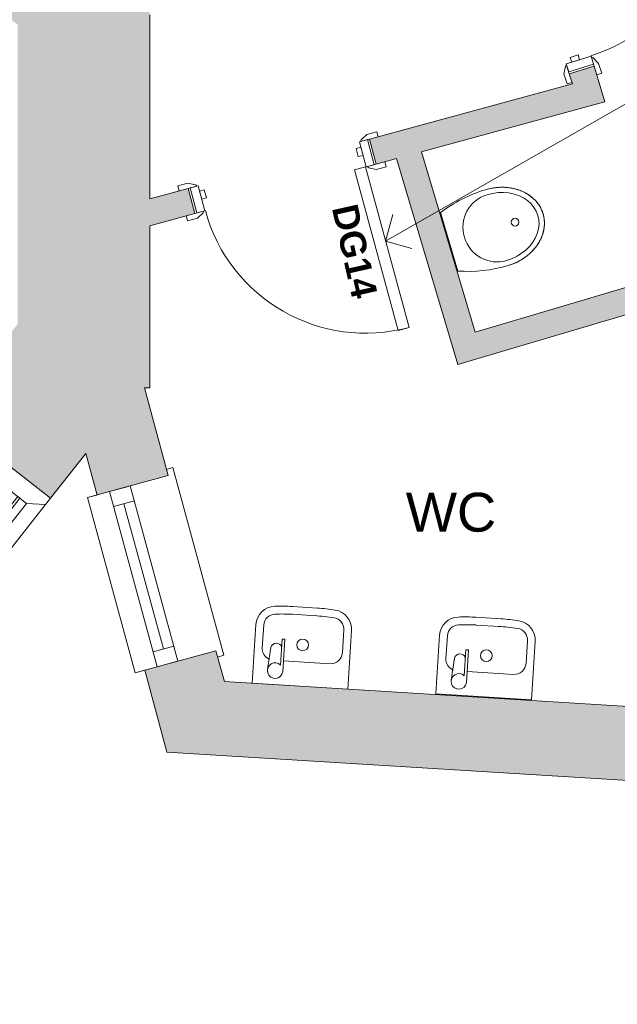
# Model space of a CAD drawing. Header units: millimetres. Extents: x -14859 to 92024, y -10653 to 24175.
# Tile 5 of 30: x -1367 to 939, y -4905 to -1108. Entities that reach past the tile are written whole.
import ezdxf

# ---------------------------------------------------------------- set-up
doc = ezdxf.new("R2010")
doc.units = ezdxf.units.MM
for name, color, linetype, lineweight in [('A-AREA-IDEN', 2, 'Continuous', 9), ('A-DOOR', 31, 'Continuous', 9), ('A-DOOR-FRAM', 31, 'Continuous', 18), ('A-DOOR-IDEN', 31, 'Continuous', 9), ('A-GLAZ', 151, 'Continuous', 9), ('A-GLAZ-SILL', 1, 'Continuous', 9), ('A-WALL', 113, 'Continuous', 9), ('A-WALL-PATT', 111, 'Continuous', 18), ('G-ANNO-TEXT', 231, 'Continuous', 9), ('P-SANR-FIXT', 6, 'Continuous', 9)]:
    doc.layers.add(name, color=color, linetype=linetype, lineweight=lineweight)
doc.styles.add('Arial_1', font='arial.ttf', dxfattribs={"height": 150})
doc.styles.add('Arial_B', font='arialbd.ttf', dxfattribs={"height": 100})

# ---------------------------------------------------------------- blocks, each defined once
blk = doc.blocks.new('DKA_Door_Int_Sgl_RS_6VP_1 - 725 x 2110mm sgl Swing-1873584-00_ Ground Intermediate Door Options')
at = {"layer": 'A-DOOR'}
for p, q in [((-397.5, 70), (-357.5, 70)), ((-397.5, 50), (-397.5, 70)), ((-327.5, 50), (-362.5, 50)), ((-357.5, 70), (-331.5, 56)), ((362.5, 50), (327.5, 50)), ((331.5, 56), (357.5, 70)), ((357.5, 70), (397.5, 70)), ((397.5, 70), (397.5, 50)), ((-397.5, -70), (-397.5, -50)), ((-357.5, -70), (-397.5, -70)), ((-362.5, -50), (-327.5, -50)), ((-331.5, -56), (-357.5, -70)), ((327.5, -50), (362.5, -50)), ((357.5, -70), (331.5, -56)), ((397.5, -70), (357.5, -70)), ((397.5, -50), (397.5, -70))]:
    blk.add_line(p, q, dxfattribs=at)
at = {"layer": 'A-DOOR', "lineweight": 18}
for p, q in [((276.5, -50), (320.5, -50)), ((276.5, -691), (276.5, -50)), ((320.5, -50), (320.5, -691)), ((320.5, -691), (276.5, -691))]:
    blk.add_line(p, q, dxfattribs=at)
at = {"layer": 'A-DOOR'}
for centre, radius, start, end in [((-335.5, 49), 8.06, 7.125, 60.2551), ((335.5, 49), 8.06, 119.7449, 172.875), ((-335.5, -49), 8.06, 299.7449, 352.875), ((-335.5, -49), 8.06, 299.7449, 352.875), ((320.5, -50), 641, 180, 270), ((335.5, -49), 8.06, 187.125, 240.2551), ((335.5, -49), 8.06, 187.125, 240.2551)]:
    blk.add_arc(centre, radius, start, end, dxfattribs=at)
at = {"layer": 'A-DOOR-FRAM'}
for p, q in [((-354.5, 50), (-322.5, 50)), ((-354.5, -50), (-354.5, 50)), ((-322.5, 50), (-322.5, -50)), ((322.5, 50), (354.5, 50)), ((322.5, -50), (322.5, 50)), ((354.5, 50), (354.5, -50)), ((-322.5, 28), (-303.5, 28)), ((-322.5, -4), (-322.5, 28)), ((-303.5, 28), (-303.5, -4)), ((303.5, 28), (322.5, 28)), ((303.5, -4), (303.5, 28)), ((322.5, 28), (322.5, -4)), ((-303.5, -4), (-322.5, -4)), ((322.5, -4), (303.5, -4)), ((-322.5, -50), (-354.5, -50)), ((354.5, -50), (322.5, -50))]:
    blk.add_line(p, q, dxfattribs=at)
blk = doc.blocks.new('Basin - DKA - Hand Rinse - Basin - DKA - Hand Rinse-2173566-00_ Ground Intermediate Door Options')
at = {"layer": 'P-SANR-FIXT'}
for p, q in [((-184.8, 0), (184.8, 0)), ((-184.8, -226.4), (-184.8, 0)), ((184.8, 0), (184.8, -226.4)), ((70.1, -50.8), (70.1, -176.6)), ((121.6, -141.7), (129.8, -56.6)), ((69.7, -93.3), (-109.8, -93.3)), ((80.1, -176.6), (80.1, -76.2)), ((-154.8, -138.3), (-154.8, -226.4)), ((154.8, -138.3), (154.8, -226.4)), ((70.1, -176.6), (80.1, -176.6)), ((46.7, -274.5), (-41.9, -274.5)), ((48.1, -304.4), (-48.1, -304.4))]:
    blk.add_line(p, q, dxfattribs=at)
blk.add_circle((0, -159), 22.5, dxfattribs=at)
for centre, radius, start, end in [((100, -53.7), 30, 228.5493, 174.4477), ((-109.8, -138.3), 45, 90, 180), ((109.8, -138.3), 45, 0, 68.912), ((100, -137.5), 22, 205.4857, 348.8953), ((-109.9, -226.4), 74.9, 180, 264.7825), ((-109.9, -226.4), 44.9, 180, 264.7825), ((109.9, -226.4), 44.9, 275.2175, 360), ((109.9, -226.4), 74.9, 275.2175, 0), ((-41.9, 518.3), 822.8, 264.7825, 269.5646), ((-39.1, 548.2), 822.8, 264.7825, 270), ((39.1, 548.2), 822.8, 270.5236, 275.2175), ((41.9, 518.3), 822.8, 270.4354, 275.2175)]:
    blk.add_arc(centre, radius, start, end, dxfattribs=at)
blk = doc.blocks.new('DKA_Door_Int_Sgl_RS_6VP_1 - 725 x 2110mm sgl Swing-V3-00_ Ground Intermediate Door Options')
at = {"layer": 'A-DOOR'}
for p, q in [((-397.5, 70), (-357.5, 70)), ((-397.5, 50), (-397.5, 70)), ((-327.5, 50), (-362.5, 50)), ((-357.5, 70), (-331.5, 56)), ((343.4, 62.4), (357.5, 70)), ((357.5, 70), (397.5, 70)), ((397.5, 70), (397.5, 62.2)), ((-397.5, -70), (-397.5, -50)), ((-357.5, -70), (-397.5, -70)), ((-362.5, -50), (-327.5, -50)), ((-331.5, -56), (-357.5, -70))]:
    blk.add_line(p, q, dxfattribs=at)
at = {"layer": 'A-DOOR', "lineweight": 18}
for p, q in [((276.5, -50), (320.5, -50)), ((276.5, -691), (276.5, -50)), ((320.5, -50), (320.5, -691)), ((320.5, -691), (276.5, -691))]:
    blk.add_line(p, q, dxfattribs=at)
at = {"layer": 'A-DOOR'}
for centre, radius, start, end in [((-335.5, 49), 8.06, 7.125, 60.2551), ((-335.5, -49), 8.06, 299.7449, 352.875), ((-335.5, -49), 8.06, 299.7449, 352.875), ((320.5, -50), 641, 180, 270)]:
    blk.add_arc(centre, radius, start, end, dxfattribs=at)
at = {"layer": 'A-DOOR-FRAM'}
for p, q in [((-354.5, 50), (-322.5, 50)), ((-354.5, -50), (-354.5, 50)), ((-322.5, 50), (-322.5, -50)), ((322.5, 50), (323.6, 50)), ((322.5, -50), (322.5, 50)), ((354.5, 50), (354.5, -50)), ((-322.5, 28), (-303.5, 28)), ((-322.5, -4), (-322.5, 28)), ((-303.5, 28), (-303.5, -4)), ((303.5, 28), (322.5, 28)), ((303.5, -4), (303.5, 28)), ((322.5, 28), (322.5, -4)), ((-303.5, -4), (-322.5, -4)), ((322.5, -4), (303.5, -4)), ((-322.5, -50), (-354.5, -50)), ((323.3, -50), (322.5, -50))]:
    blk.add_line(p, q, dxfattribs=at)
blk = doc.blocks.new('DKA_Window_Double_Chamfered Reveal 1800 - DKA_Window_Double_Chamfered Reveal 1800-4791795-00_ Ground Intermediate Door Options')
at = {"layer": 'A-GLAZ', "lineweight": 18}
for p, q in [((-695, 257.5), (-725, 257.5)), ((-652.1, 197.2), (-695, 257.5)), ((-20, 257.5), (-62.9, 197.2)), ((20, 257.5), (-20, 257.5)), ((62.9, 197.2), (20, 257.5)), ((695, 257.5), (652.1, 197.2)), ((725, 257.5), (695, 257.5)), ((-652.1, 127.2), (-652.1, 197.2)), ((-62.9, 197.2), (-62.9, 127.2)), ((62.9, 127.2), (62.9, 197.2)), ((652.1, 197.2), (652.1, 127.2)), ((-62.9, 164.3), (-652.1, 164.3)), ((-652.1, 164.3), (-652.1, 154.3)), ((-652.1, 154.3), (-62.9, 154.3)), ((-62.9, 154.3), (-62.9, 164.3)), ((652.1, 164.3), (62.9, 164.3)), ((62.9, 164.3), (62.9, 154.3)), ((62.9, 154.3), (652.1, 154.3)), ((652.1, 154.3), (652.1, 164.3)), ((-695, 61.2), (-652.1, 127.2)), ((-62.9, 127.2), (-20, 61.2)), ((20, 61.2), (62.9, 127.2)), ((652.1, 127.2), (695, 61.2)), ((-725, 61.2), (-695, 61.2)), ((-20, 61.2), (20, 61.2)), ((695, 61.2), (725, 61.2))]:
    blk.add_line(p, q, dxfattribs=at)
at = {"layer": 'A-GLAZ'}
for p, q in [((-20, 257.5), (-695, 257.5)), ((695, 257.5), (20, 257.5)), ((-62.9, 197.2), (-652.1, 197.2)), ((652.1, 197.2), (62.9, 197.2)), ((-652.1, 127.2), (-62.9, 127.2)), ((62.9, 127.2), (652.1, 127.2)), ((-20, 61.2), (-695, 61.2)), ((695, 61.2), (20, 61.2))]:
    blk.add_line(p, q, dxfattribs=at)
blk = doc.blocks.new('Urinal - RAC - Single - Urinal - RAC - Single-2031658-00_ Ground Intermediate Door Options')
at = {"layer": 'P-SANR-FIXT'}
for p, q in [((117.4, -2.6), (-117.4, -2.6)), ((-117.4, -2.6), (117.4, -2.6))]:
    blk.add_line(p, q, dxfattribs=at)
blk.add_circle((0, -268.3), 15, dxfattribs=at)
for centre, start, end in [((392.4, -195), 159.3261, 180), ((392.4, -195), 159.3261, 180), ((-392.4, -195), 360, 20.6739), ((-392.4, -195), 360, 20.6739)]:
    blk.add_arc(centre, 544.9, start, end, dxfattribs=at)
for major_axis, ratio, start_param, end_param in [((-132.5, 0), 0.987707, 3.141593, 6.283185), ((0, 186.2), 0.819068, 1.570796, 4.712389), ((0, 165), 0.80303, 1.570796, 4.712389)]:
    blk.add_ellipse((0, -195), major_axis=major_axis, ratio=ratio, start_param=start_param, end_param=end_param, dxfattribs=at)
blk.add_open_spline([(-152.5, -195), (-152.5, -202.6), (-151.9, -213.9), (-150.1, -228.7), (-148.2, -239.6), (-145.7, -250.4), (-142.7, -261.1), (-139.1, -271.5), (-135.1, -281.6), (-130.6, -291.3), (-125.6, -300.8), (-120.1, -309.9), (-114.2, -318.5), (-107.9, -326.7), (-101.2, -334.4), (-94.1, -341.7), (-86.7, -348.3), (-79, -354.4), (-70.9, -359.9), (-62.6, -364.9), (-54.1, -369.2), (-45.4, -372.8), (-36.5, -375.9), (-27.5, -378.3), (-18.4, -379.9), (-9.3, -380.9), (0, -381.3), (9.3, -380.9), (18.4, -379.9), (27.5, -378.3), (36.5, -375.9), (45.4, -372.8), (54.8, -368.9), (64.7, -363.8), (75, -357.3), (84.8, -349.9), (94.1, -341.7), (102.9, -332.6), (111.2, -322.7), (118.7, -312.2), (125.6, -300.9), (131.8, -288.9), (137.2, -276.6), (141.9, -263.7), (145.7, -250.4), (148.7, -236.9), (151.6, -218.6), (152.5, -204.6), (152.5, -195)], degree=3, knots=[0, 0, 0, 0, 0.038462, 0.057692, 0.076923, 0.096154, 0.115385, 0.134615, 0.153846, 0.173077, 0.192308, 0.211538, 0.230769, 0.25, 0.269231, 0.288462, 0.307692, 0.326923, 0.346154, 0.365385, 0.384615, 0.403846, 0.423077, 0.442308, 0.461538, 0.480769, 0.5, 0.519231, 0.538462, 0.557692, 0.576923, 0.596154, 0.615385, 0.639423, 0.663462, 0.6875, 0.711538, 0.735577, 0.759615, 0.783654, 0.807692, 0.831731, 0.855769, 0.879808, 0.903846, 0.927885, 0.951923, 1, 1, 1, 1], dxfattribs=at)
blk = doc.blocks.new('Casement - 1Sgl - RAC - Plain - Casement - 1Sgl - RAC - Plain 2-2017271-00_ Ground Intermediate Door Options')
at = {"layer": 'A-GLAZ'}
for p, q in [((-350, 188.5), (-350, 18)), ((350, 188.5), (-350, 188.5)), ((350, 18), (350, 188.5)), ((350, 101), (-350, 101)), ((-350, 101), (-350, 25.5)), ((-290, 101), (-290, 18)), ((290, 18), (290, 101)), ((350, 25.5), (350, 101)), ((-290, 59.5), (290, 59.5)), ((-350, 18), (350, 18)), ((350, 18), (-350, 18)), ((-375, -134), (-375, -159)), ((375, -159), (375, -134)), ((-375, -159), (375, -159))]:
    blk.add_line(p, q, dxfattribs=at)
at = {"layer": 'A-GLAZ-SILL'}
for p, q in [((-350, 188.5), (-350, 152.2)), ((350, 188.5), (-350, 188.5)), ((350, 152.2), (350, 188.5))]:
    blk.add_line(p, q, dxfattribs=at)

msp = doc.modelspace()

# ---------------------------------------------------------------- hatches: boundary and pattern name
at = {"layer": 'A-WALL-PATT', "lineweight": 9}
for points in [[(-865.4, -1535.3), (-865.4, -727.9), (-2314.1, 433), (-3069.7, 231.3), (-876, -1526.8)], [(-1375.4, -2527.3), (-913.2, -2527.3), (-893, -2501.6), (-886, -2527.3), (-865.4, -2527.3), (-865.4, -1535.3), (-1375.4, -1126.6), (-1375.4, -2477.6)], [(765.6, -1355), (862.2, -1328.7), (849.3, -1286.7), (753.7, -1316)], [(323.6, -2437.7), (419.5, -2409.2), (183.6, -1617.1), (87.1, -1643.3), (232.2, -2130.9)], [(419.5, -2409.2), (2714.1, -1727.7), (2685.1, -1632), (390.9, -2313.4)], [(1173.3, -4054), (1947.9, -3816.3), (-878, -3641.9), (-798.9, -3932.3), (835.2, -4033.2)]]:
    msp.add_hatch(color=8, dxfattribs=at).paths.add_polyline_path(points)
h = msp.add_hatch(color=8, dxfattribs=at)
h.paths.add_polyline_path([(-865.4, -1902.6), (-691.2, -1855.2), (-717.5, -1758.7), (-865.4, -1799), (-865.4, -1850.8)])
h.paths.add_polyline_path([(8.4, -1664.8), (891.4, -1424.4), (862.2, -1328.7), (-17.9, -1568.3), (-4.8, -1616.5)])
h = msp.add_hatch(color=8, dxfattribs=at)
h.paths.add_polyline_path([(-3440.7, -4905.1), (-2785.2, -4905.1), (-2145.6, -4092.6), (-2299.8, -3971.2), (-2657.8, -3910.7), (-3304.2, -4731.7)])
h.paths.add_polyline_path([(-1248.6, -2953.3), (-913.2, -2527.3), (-1375.4, -2527.3), (-1375.4, -2281.9), (-1545.6, -2498), (-1402.8, -2831.8)])
h = msp.add_hatch(color=8, dxfattribs=at)
h.paths.add_polyline_path([(-577.5, -3660.4), (-609.9, -3541.5), (-884.9, -3616.3), (-878, -3641.9), (-690.9, -3653.4)])
h.paths.add_polyline_path([(-1068.8, -2940.9), (-793.8, -2866), (-893, -2501.6), (-1112.5, -2780.4), (-1078.3, -2906)])

# ---------------------------------------------------------------- linework, layer by layer
at = {"layer": 'A-WALL', "color": 7, "lineweight": 18}
for p, q in [((-865.4, -1799), (-865.4, -1088.8)), ((849.3, -1286.7), (753.7, -1316)), ((891.4, -1424.4), (849.3, -1286.7)), ((753.7, -1316), (765.6, -1355)), ((765.6, -1355), (-17.9, -1568.3)), ((183.6, -1617.1), (891.4, -1424.4)), ((-17.9, -1568.3), (8.4, -1664.8)), ((390.9, -2313.4), (183.6, -1617.1)), ((2685.1, -1632), (390.9, -2313.4)), ((8.4, -1664.8), (87.1, -1643.3)), ((87.1, -1643.3), (323.6, -2437.7)), ((323.6, -2437.7), (2714.1, -1727.7)), ((-717.5, -1758.7), (-865.4, -1799)), ((-691.2, -1855.2), (-717.5, -1758.7)), ((-865.4, -1902.6), (-691.2, -1855.2)), ((-865.4, -2527.3), (-865.4, -1902.6)), ((-886, -2527.3), (-865.4, -2527.3)), ((-793.8, -2866), (-886, -2527.3)), ((-1248.6, -2953.3), (-1112.5, -2780.4)), ((-1112.5, -2780.4), (-1068.8, -2940.9)), ((-1402.8, -2831.8), (-1248.6, -2953.3)), ((-940.4, -2906), (-793.8, -2866)), ((-609.9, -3541.5), (-756.6, -3581.4)), ((-577.5, -3660.4), (-609.9, -3541.5)), ((-884.9, -3616.3), (-798.9, -3932.3)), ((1947.9, -3816.3), (-577.5, -3660.4)), ((-798.9, -3932.3), (2010.4, -4105.7))]:
    msp.add_line(p, q, dxfattribs=at)
at = {"layer": 'G-ANNO-TEXT', "color": 210, "lineweight": 18}
for q in [(3297.1, -104.6), (72.2, -1859.5), (146.6, -1989.7)]:
    msp.add_line((44.3, -1961.8), q, dxfattribs=at)

# ---------------------------------------------------------------- block references
at = {"layer": 'A-DOOR'}
for name, p, rotation in [('DKA_Door_Int_Sgl_RS_6VP_1 - 725 x 2110mm sgl Swing-V3-00_ Ground Intermediate Door Options', (695.4, -954.7), 107.0195812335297), ('DKA_Door_Int_Sgl_RS_6VP_1 - 725 x 2110mm sgl Swing-1873584-00_ Ground Intermediate Door Options', (-354.6, -1711.7), 15.22738376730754)]:
    msp.add_blockref(name, p, dxfattribs=dict(at, rotation=rotation))
at = {"layer": 'A-GLAZ'}
for name, p, rotation in [('DKA_Window_Double_Chamfered Reveal 1800 - DKA_Window_Double_Chamfered Reveal 1800-4791795-00_ Ground Intermediate Door Options', (-1899.4, -3363.7), 231.786528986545), ('Casement - 1Sgl - RAC - Plain - Casement - 1Sgl - RAC - Plain 2-2017271-00_ Ground Intermediate Door Options', (-831.2, -3239), 105.2273837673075)]:
    msp.add_blockref(name, p, dxfattribs=dict(at, rotation=rotation))
at = {"layer": 'P-SANR-FIXT'}
for name, p, rotation in [('Urinal - RAC - Single - Urinal - RAC - Single-2031658-00_ Ground Intermediate Door Options', (287.3, -1965.2), 106.579996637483), ('Basin - DKA - Hand Rinse - Basin - DKA - Hand Rinse-2173566-00_ Ground Intermediate Door Options', (-285.1, -3677.8), 176.467224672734), ('Basin - DKA - Hand Rinse - Basin - DKA - Hand Rinse-2173566-00_ Ground Intermediate Door Options', (423.7, -3719.1), 176.467224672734)]:
    msp.add_blockref(name, p, dxfattribs=dict(at, rotation=rotation))

# ---------------------------------------------------------------- texts
at = {"layer": 'A-AREA-IDEN', "insert": (122.5, -2932.2), "char_height": 150, "width": 440.928, "attachment_point": 1, "style": 'Arial_1'}
msp.add_mtext('WC', dxfattribs=at)
at = {"layer": 'A-DOOR-IDEN', "insert": (-65.4, -1811.4), "char_height": 100, "width": 448.945, "attachment_point": 1, "rotation": 282.6811, "style": 'Arial_B'}
msp.add_mtext('DG14', dxfattribs=at)

doc.saveas('drawing.dxf')
